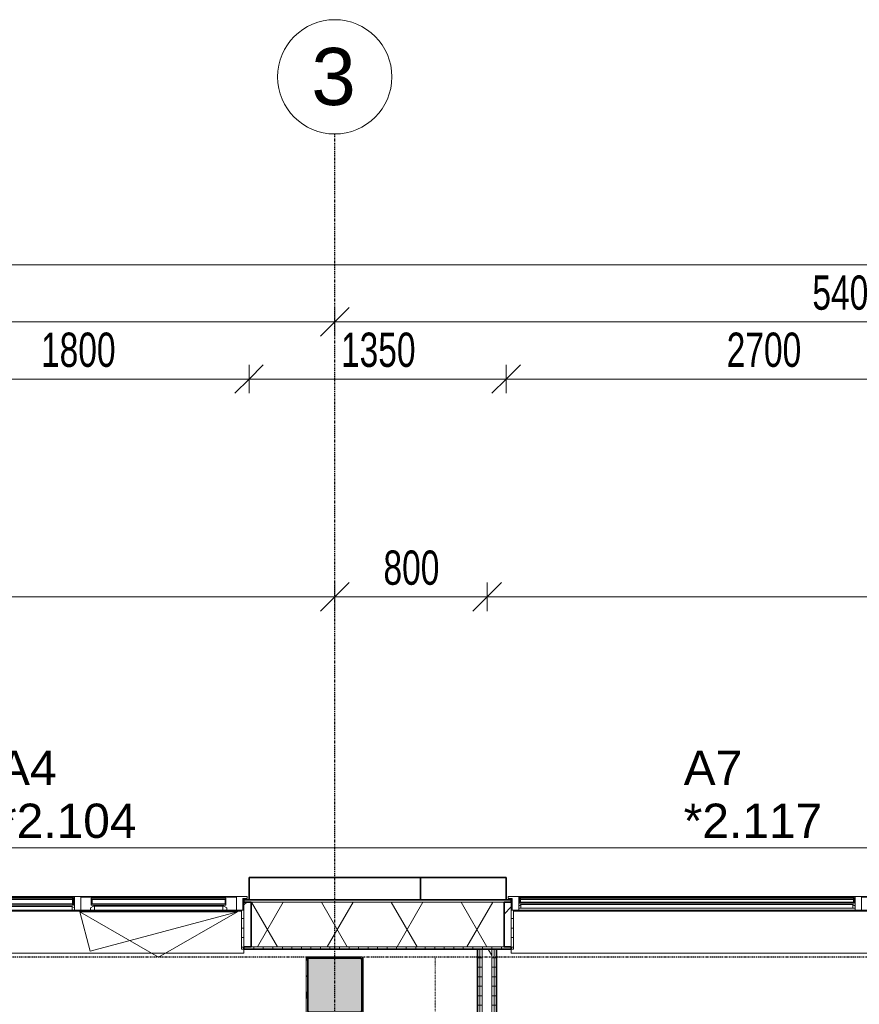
# Model space of a CAD drawing. Header units: millimetres. Extents: x -80560 to 110805, y -11020 to 52719.
# Tile 135 of 182: x 49441 to 53849, y 47550 to 52719. Entities that reach past the tile are written whole.
import ezdxf

# ---------------------------------------------------------------- set-up
doc = ezdxf.new("R2010")
doc.units = ezdxf.units.MM
for name, pattern in [('CENTER2', [20, 8, -4, 4, -4]), ('DASHDOT2', [8, 4, -2, 0, -2]), ('DASHED2-1', [3, 2, -1])]:
    doc.linetypes.add(name, pattern=pattern)
for name, color, linetype, lineweight in [('A-ANNO-DIMS', 211, 'Continuous', 9), ('A-ANNO-DIMS-100', 211, 'Continuous', 9), ('A-DETL-GENF', 92, 'Continuous', 18), ('A-FLOR-OVHD', 1, 'DASHED2-1', 18), ('A-GENM', 13, 'Continuous', 18), ('A-GLAZ', 151, 'Continuous', 18), ('A-GLAZ-IDEN', 152, 'Continuous', 18), ('A-GLAZ-SILL', 1, 'Continuous', 18), ('A-WALL', 113, 'Continuous', 35), ('A-WALL-PATT', 111, 'Continuous', 35), ('I-WALL', 2, 'Continuous', 18), ('S-COLS', 52, 'Continuous', 18), ('S-GRID', 1, 'Continuous', 9), ('S-GRID-IDEN', 1, 'Continuous', 9)]:
    doc.layers.add(name, color=color, linetype=linetype, lineweight=lineweight)
doc.styles.add('Arial', font='arial.ttf', dxfattribs={"height": 180})
doc.styles.add('Arial_5', font='arial.ttf', dxfattribs={"height": 300})
doc.styles.add('Arial_6', font='arial.ttf', dxfattribs={"width": 0.7, "height": 180})
doc.dimstyles.new('n3o_1_8', dxfattribs={"dimscale": 304.8, "dimtxt": 183.646692, "dimasz": 0.492126, "dimexe": 0.246063, "dimexo": 0.0625, "dimgap": 0.032808, "dimtad": 1, "dimdec": 0, "dimdsep": 46, "dimtxsty": 'Arial_6', "dimblk1": 'OBLIQUE', "dimblk2": 'OBLIQUE', "dimsah": 1, "dimcen": 0.09, "dimdle": 0.246063, "dimazin": 0, "dimtfac": 1, "dimtdec": 4, "dimtix": 1, "dimtmove": 0, "dimatfit": 3, "dimfxl": 0.246063, "dimfxlon": 1, "dimtvp": 1, "dimtolj": 1, "dimtzin": 0, "dimarcsym": 2})
doc.dimstyles.new('n3o_1_8_4', dxfattribs={"dimscale": 304.8, "dimtxt": 183.646692, "dimasz": 0.492126, "dimexe": 0.246063, "dimexo": 0.0625, "dimgap": 0.032808, "dimtad": 1, "dimdec": 0, "dimdsep": 46, "dimtxsty": 'Arial_6', "dimblk1": 'OBLIQUE', "dimblk2": 'OBLIQUE', "dimsah": 1, "dimcen": 0.09, "dimdle": 0.246063, "dimazin": 0, "dimtfac": 1, "dimtdec": 4, "dimtix": 1, "dimtmove": 0, "dimatfit": 3, "dimfxl": 0.246063, "dimfxlon": 1, "dimtvp": 1, "dimtolj": 1, "dimtzin": 0, "dimarcsym": 2})
pattern_1 = [(3e-13, (51844.82, 43744.75), (-2e-13, 50), [])]
pattern_2 = [(60, (24894.82, 0), (-274.963, 158.75), []), (120, (24894.82, 0), (-274.963, -158.75), [])]
pattern_3 = [(45, (0, 0), (-141.42136, 141.42136), [])]
pattern_4 = [(0, (0, 0), (0, 50), [])]

# ---------------------------------------------------------------- blocks, each defined once
blk = doc.blocks.new('NLRS_28_SCO_UN_staalkolom koker betongevuld_gen_CGA - kolom A-1198619-DO_02 tweede verdieping')
at = {"layer": 'S-COLS', "lineweight": 5}
h = blk.add_hatch(dxfattribs=at)
h.set_pattern_fill('FP_144', color=256, style=0, pattern_type=2)
h.set_pattern_definition([(45, (-26200, -47650), (-99.99975, 99.99975), []), (45, (-26115, -47650), (-99.99975, 99.99975), []), (45, (-26110, -47650), (-99.99975, 99.99975), []), (45, (-26105, -47650), (-99.99975, 99.99975), []), (45, (-26100, -47650), (-99.99975, 99.99975), []), (45, (-26095, -47650), (-99.99975, 99.99975), []), (45, (-26090, -47650), (-99.99975, 99.99975), []), (45, (-26085, -47650), (-99.99975, 99.99975), [])])
h.paths.add_polyline_path([(-138, -150), (138, -150), (146.5, -146.5), (150, -138), (150, 138), (146.5, 146.5), (138, 150), (-138, 150), (-146.5, 146.5), (-150, 138), (-150, -138), (-146.5, -146.5)], flags=0)
h.paths.add_polyline_path([(-134, -142), (-139.7, -139.7), (-142, -134), (-142, 134), (-139.7, 139.7), (-134, 142), (134, 142), (139.7, 139.7), (142, 134), (142, -134), (139.7, -139.7), (134, -142)], flags=0)
at = {"layer": 'S-COLS', "lineweight": 9}
blk.add_hatch(color=256, dxfattribs=at).paths.add_polyline_path([(134, -142), (139.7, -139.7), (142, -134), (142, 134), (139.7, 139.7), (134, 142), (-134, 142), (-139.7, 139.7), (-142, 134), (-142, -134), (-139.7, -139.7), (-134, -142)], flags=0)
at = {"layer": 'S-COLS'}
for p, q in [((-150, 138), (-150, -138)), ((-142, -134), (-142, 134)), ((138, 150), (-138, 150)), ((-134, 142), (134, 142)), ((142, 134), (142, -134)), ((150, -138), (150, 138)), ((-138, -150), (138, -150)), ((134, -142), (-134, -142))]:
    blk.add_line(p, q, dxfattribs=at)
at = {"layer": 'S-COLS', "lineweight": 35}
for p, q in [((-142, 134), (-142, -134)), ((134, 142), (-134, 142)), ((142, -134), (142, 134)), ((-134, -142), (134, -142))]:
    blk.add_line(p, q, dxfattribs=at)
at = {"layer": 'S-COLS'}
for centre, radius, start, end in [((-138, 138), 12, 90, 180), ((-134, 134), 8, 90, 180), ((134, 134), 8, 0, 90), ((138, 138), 12, 0, 90), ((-138, -138), 12, 180, 270), ((-134, -134), 8, 180, 270), ((134, -134), 8, 270, 0), ((138, -138), 12, 270, 360)]:
    blk.add_arc(centre, radius, start, end, dxfattribs=at)
at = {"layer": 'S-COLS', "lineweight": 35}
for centre, start, end in [((-134, 134), 90, 180), ((134, 134), 360, 90), ((-134, -134), 180, 270), ((134, -134), 270, 360)]:
    blk.add_arc(centre, 8, start, end, dxfattribs=at)
blk = doc.blocks.new('19112_SW_LeonardoCollege_R2020_rvt-1-DO_02 tweede verdieping')
at = {"color": 9, "lineweight": 9}
blk.add_blockref('NLRS_28_SCO_UN_staalkolom koker betongevuld_gen_CGA - kolom A-1198619-DO_02 tweede verdieping', (26200, 47650), dxfattribs=at)
blk = doc.blocks.new('Basic Wall _ 41_WA_n3o_cladding_vertikaal_random_100mm_oorspronkelijk - ___-31301030-DO_02 tweede verdieping')
at = {"layer": 'A-WALL', "lineweight": 18}
for p, q in [((10629, 48371), (59321, 48371)), ((25750, 48101), (25718, 48101)), ((25723, 48099), (25718, 48099)), ((27132, 48101), (27100, 48101)), ((27132, 48099), (27127, 48099))]:
    blk.add_line(p, q, dxfattribs=at)
blk = doc.blocks.new('NLRS_41_GM_WPB_spouwlat-SH_generiek_ISR - 235x38-V89-DO_02 tweede verdieping')
at = {"layer": 'A-GENM'}
h = blk.add_hatch(dxfattribs=at)
h.set_pattern_fill('FP_70', color=256, style=0, pattern_type=2)
h.set_pattern_definition(pattern_3)
h.paths.add_polyline_path([(25761, 47852), (25761, 48087), (25723, 48087), (25723, 47852)], flags=0)
for p, q in [((25761, 48087), (25723, 48087)), ((25723, 48087), (25723, 47852)), ((25761, 47852), (25761, 48087)), ((25723, 47852), (25761, 47852))]:
    blk.add_line(p, q, dxfattribs=at)
blk = doc.blocks.new('41_dagkanten_SH_generiek_ISR - 12x204_5-V90-DO_02 tweede verdieping')
at = {"layer": 'A-GENM'}
h = blk.add_hatch(dxfattribs=at)
h.set_pattern_fill('FP_69', color=256, style=0, pattern_type=2)
h.set_pattern_definition(pattern_4)
h.paths.add_polyline_path([(25711, 47839.5), (25723, 47839.5), (25723, 48044), (25711, 48044), (25711, 47914.3)], flags=0)
for p, q in [((25711, 48044), (25711, 47839.5)), ((25723, 48044), (25718, 48044)), ((25723, 47839.5), (25723, 48044)), ((25711, 47839.5), (25723, 47839.5))]:
    blk.add_line(p, q, dxfattribs=at)
blk = doc.blocks.new('NLRS_41_GM_WPB_spouwlat-SH_generiek_ISR - 235x38-V92-DO_02 tweede verdieping')
at = {"layer": 'A-GENM'}
h = blk.add_hatch(dxfattribs=at)
h.set_pattern_fill('FP_70', color=256, style=0, pattern_type=2)
h.set_pattern_definition(pattern_3)
h.paths.add_polyline_path([(27127, 47852), (27127, 48087), (27089, 48087), (27089, 47852)], flags=0)
for p, q in [((27127, 48087), (27089, 48087)), ((27089, 48087), (27089, 47852)), ((27127, 47852), (27127, 48087)), ((27089, 47852), (27127, 47852))]:
    blk.add_line(p, q, dxfattribs=at)
blk = doc.blocks.new('41_dagkanten_SH_generiek_ISR - 12x204_5-V95-DO_02 tweede verdieping')
at = {"layer": 'A-GENM'}
h = blk.add_hatch(dxfattribs=at)
h.set_pattern_fill('FP_71', color=256, style=0, pattern_type=2)
h.set_pattern_definition(pattern_4)
h.paths.add_polyline_path([(27127, 47839.5), (27139, 47839.5), (27139, 48044), (27127, 48044), (27127, 47914.3)], flags=0)
for p, q in [((27132, 48044), (27127, 48044)), ((27127, 48044), (27127, 47839.5)), ((27139, 47839.5), (27139, 48044)), ((27127, 47839.5), (27139, 47839.5))]:
    blk.add_line(p, q, dxfattribs=at)
blk = doc.blocks.new('merk 1800 draaikiep - std-V123-DO_02 tweede verdieping')
at = {"layer": 'A-GLAZ'}
for p, q in [((-812, 0), (-890, 0)), ((-890, 0), (-890, -10)), ((-812, -4), (-812, 0)), ((-39, 0), (-39, -4)), ((39, 0), (-39, 0)), ((39, -4), (39, 0)), ((890, 0), (812, 0)), ((812, 0), (812, -4)), ((890, -10), (890, 0)), ((-890, -10), (-868, -10)), ((-868, -10), (-868, -72)), ((-834, -72), (-834, -4)), ((-834, -4), (-812, -4)), ((-39, -4), (-17, -4)), ((-17, -4), (-17, -72)), ((17, -72), (17, -4)), ((17, -4), (39, -4)), ((812, -4), (834, -4)), ((834, -4), (834, -72)), ((868, -72), (868, -10)), ((868, -10), (890, -10)), ((-868, -72), (-834, -72)), ((-17, -72), (17, -72)), ((834, -72), (868, -72))]:
    blk.add_line(p, q, dxfattribs=at)
at = {"layer": 'A-GLAZ-SILL'}
for p, q in [((-39, 0), (-812, 0)), ((812, 0), (39, 0)), ((-39, -4), (-812, -4)), ((812, -4), (39, -4)), ((66.9, -72), (17, -72)), ((834, -72), (784, -72))]:
    blk.add_line(p, q, dxfattribs=at)
blk = doc.blocks.new('merk 2700 draaikiep - std-31324494-DO_02 tweede verdieping')
at = {"layer": 'A-GLAZ'}
for p, q in [((-1262, 0), (-1340, 0)), ((-1340, 0), (-1340, -10)), ((-1262, -4), (-1262, 0)), ((460, 0), (460, -4)), ((538, 0), (460, 0)), ((538, -4), (538, 0)), ((1340, 0), (1262, 0)), ((1262, 0), (1262, -4)), ((1340, -10), (1340, 0)), ((-1340, -10), (-1318, -10)), ((-1318, -10), (-1318, -72)), ((-1284, -72), (-1284, -4)), ((-1284, -4), (-1262, -4)), ((460, -4), (482, -4)), ((482, -4), (482, -72)), ((516, -72), (516, -4)), ((516, -4), (538, -4)), ((1262, -4), (1284, -4)), ((1284, -4), (1284, -72)), ((1318, -72), (1318, -10)), ((1318, -10), (1340, -10)), ((-1318, -72), (-1284, -72)), ((482, -72), (516, -72)), ((1284, -72), (1318, -72))]:
    blk.add_line(p, q, dxfattribs=at)
at = {"layer": 'A-GLAZ-SILL'}
for p, q in [((460, 0), (-1262, 0)), ((1262, 0), (538, 0)), ((460, -4), (-1262, -4)), ((1262, -4), (538, -4)), ((482, -72), (-1284, -72)), ((1284, -72), (516, -72))]:
    blk.add_line(p, q, dxfattribs=at)
blk = doc.blocks.new('30_n3o_RT72_glas met glaslat - Type 1-33586336-DO_02 tweede verdieping')
at = {"layer": 'A-GENM'}
for points in [[(403.5, -11), (403.5, -5), (-403.5, -5), (-403.5, -11), (213.2, -11)], [(403.5, -41), (403.5, -35), (-403.5, -35), (-403.5, -41), (213.2, -41)]]:
    blk.add_hatch(color=256, dxfattribs=at).paths.add_polyline_path(points, flags=0)
for p, q in [((403.5, -5), (-403.5, -5)), ((-403.5, -5), (-403.5, -11)), ((-399.5, -5), (-403.5, -5)), ((-403.5, -5), (-403.5, -41)), ((-403.5, -11), (403.5, -11)), ((403.5, -35), (-403.5, -35)), ((-403.5, -35), (-403.5, -41)), ((-403.5, -41), (403.5, -41)), ((-403.5, -41), (-399.5, -41)), ((-399.5, -41), (-399.5, -5)), ((403.5, -5), (399.5, -5)), ((399.5, -5), (399.5, -41)), ((399.5, -41), (403.5, -41)), ((403.5, -11), (403.5, -5)), ((403.5, -41), (403.5, -5)), ((403.5, -41), (403.5, -35))]:
    blk.add_line(p, q, dxfattribs=at)
blk = doc.blocks.new('31_n3o_RT72_raam binnensponning_771017_v3 - Type 1-33586340-DO_02 tweede verdieping')
at = {"layer": 'A-GENM'}
for p, q in [((-396.5, -72), (-414.5, -72)), ((-414.5, -72), (-414.5, -76)), ((-414.5, -76), (-396.53, -76)), ((-396.53, -76), (-396.5, -72)), ((-396.5, -72), (-396.53, -76)), ((-396.53, -76), (396.53, -76)), ((396.5, -72), (-396.5, -72)), ((396.53, -76), (396.5, -72)), ((414.5, -72), (396.5, -72)), ((396.5, -72), (396.53, -76)), ((396.53, -76), (414.5, -76)), ((414.5, -76), (414.5, -72))]:
    blk.add_line(p, q, dxfattribs=at)
blk = doc.blocks.new('Mobility Plan Swing v2 - Mobility Plan Swing v2-33586349-DO_02 tweede verdieping')
at = {"layer": 'A-GENM'}
for p, q in [((-414.5, 0), (0, 239.3)), ((-414.5, 0), (359, 207.2)), ((0, 239.3), (414.5, 0)), ((414.5, 0), (359, 207.2))]:
    blk.add_line(p, q, dxfattribs=at)
blk = doc.blocks.new('DPWP_30_n3o_RT72_glas met glaslat Frame1 - Type 1-33586339-DO_02 tweede verdieping')
at = {"layer": 'A-GENM'}
for p, q in [((-396.5, -7.8), (-408.5, -15)), ((-408.5, -27), (-396.5, -27)), ((396.5, -7.8), (-396.5, -7.8)), ((-396.5, -7.8), (-396.5, -27)), ((-396.5, -27), (-396.5, -7.8)), ((-396.5, -27), (396.5, -27)), ((396.5, -27), (396.5, -7.8)), ((408.5, -15), (396.5, -7.8)), ((396.5, -7.8), (396.5, -27)), ((396.5, -27), (408.5, -27))]:
    blk.add_line(p, q, dxfattribs=at)
blk = doc.blocks.new('30_n3o_RT72_glas met glaslat - Type 1-33586345-DO_02 tweede verdieping')
at = {"layer": 'A-GENM'}
for points in [[(-50.4, -11), (353.5, -11), (353.5, -5), (-353.5, -5), (-353.5, -11), (-344.1, -11)], [(-50.4, -41), (353.5, -41), (353.5, -35), (-353.5, -35), (-353.5, -41), (-344.1, -41)]]:
    blk.add_hatch(color=256, dxfattribs=at).paths.add_polyline_path(points, flags=0)
for p, q in [((-0.5, 0), (0.5, 0)), ((-353.5, -11), (-353.5, -5)), ((-353.5, -5), (353.5, -5)), ((353.5, -11), (-353.5, -11)), ((-353.5, -35), (-353.5, -11)), ((-353.5, -41), (-353.5, -35)), ((-353.5, -35), (353.5, -35)), ((353.5, -41), (-353.5, -41)), ((-349.5, -11), (-349.5, -35)), ((349.5, -35), (349.5, -11)), ((353.5, -11), (353.5, -5)), ((353.5, -11), (353.5, -35)), ((353.5, -41), (353.5, -35))]:
    blk.add_line(p, q, dxfattribs=at)
blk = doc.blocks.new('DPWP_30_n3o_RT72_glas met glaslat Frame1 - Type 1-33586348-DO_02 tweede verdieping')
at = {"layer": 'A-GENM'}
for p, q in [((-358.5, -15), (-341.817, -5)), ((-358.5, -27), (-358.5, -15)), ((-336.5, -27), (-358.5, -27)), ((-341.817, -5), (-336.5, -5)), ((336.5, -5), (-336.5, -5)), ((-336.5, -5), (-336.5, -27)), ((336.5, -27), (-336.5, -27)), ((336.5, -5), (341.817, -5)), ((336.5, -27), (336.5, -5)), ((358.5, -27), (336.5, -27)), ((341.817, -5), (358.5, -15)), ((358.5, -15), (358.5, -27))]:
    blk.add_line(p, q, dxfattribs=at)
blk = doc.blocks.new('30_n3o_RT62_glas met glaslat - Type 1-33663740-DO_02 tweede verdieping')
at = {"layer": 'A-GENM'}
for points in [[(-489.1, -11), (878, -11), (878, -5), (-878, -5), (-878, -11), (-782.7, -11)], [(-489.1, -31), (878, -31), (878, -25), (-878, -25), (-878, -31), (-782.7, -31)]]:
    blk.add_hatch(color=256, dxfattribs=at).paths.add_polyline_path(points, flags=0)
for p, q in [((878, -5), (-878, -5)), ((-878, -5), (-878, -11)), ((-874, -5), (-878, -5)), ((-878, -5), (-878, -31)), ((-878, -11), (878, -11)), ((878, -25), (-878, -25)), ((-878, -25), (-878, -31)), ((-878, -31), (878, -31)), ((-878, -31), (-874, -31)), ((-874, -31), (-874, -5)), ((878, -5), (874, -5)), ((874, -5), (874, -31)), ((874, -31), (878, -31)), ((878, -11), (878, -5)), ((878, -31), (878, -5)), ((878, -31), (878, -25))]:
    blk.add_line(p, q, dxfattribs=at)
blk = doc.blocks.new('DPWP_30_n3o_RT62_glas met glaslat Frame1 - Type 1-33663743-DO_02 tweede verdieping')
at = {"layer": 'A-GENM'}
for p, q in [((-871, -7.8), (-883, -15)), ((-883, -27), (-871, -27)), ((-871, -27), (-871, -7.8)), ((871, -7.8), (-871, -7.8)), ((-871, -7.8), (-871, -27)), ((-871, -27), (871, -27)), ((871, -27), (871, -7.8)), ((883, -15), (871, -7.8)), ((871, -7.8), (871, -27)), ((871, -27), (883, -27))]:
    blk.add_line(p, q, dxfattribs=at)
blk = doc.blocks.new('NLRS_42_GM_ISR_vensterbank_kunststeen-SH_generiek_ISR - 220x20-33891681-DO_02 tweede verdieping')
at = {"layer": 'A-GENM'}
for p, q in [((-1311, 0), (1311, 0)), ((-1323, -220), (-1323, -199.5)), ((1323, -199.5), (1323, -220)), ((1323, -220), (-1323, -220))]:
    blk.add_line(p, q, dxfattribs=at)
blk = doc.blocks.new('NLRS_42_GM_ISR_vensterbank_kunststeen-SH_generiek_ISR - 220x20-V480-DO_02 tweede verdieping')
at = {"layer": 'A-GENM'}
for p, q in [((-861, 0), (11, 0)), ((840, 0), (861, 0)), ((-873, -220), (-873, -199.5)), ((873, -199.5), (873, -220)), ((873, -220), (-873, -220))]:
    blk.add_line(p, q, dxfattribs=at)
blk = doc.blocks.new('01_n3o_symbool_lijn_met_tekst - brandwerend_B60-31157474-DO_02 tweede verdieping')
at = {"layer": 'A-DETL-GENF', "color": 3, "linetype": 'DASHDOT2'}
blk.add_line((0, 0), (8362.5, 0), dxfattribs=at)
blk = doc.blocks.new('Grid - r_3_0mm-316018-DO_02 tweede verdieping')
at = {"layer": 'S-GRID-IDEN'}
blk.add_circle((0, 0), 3, dxfattribs=at)
blk = doc.blocks.new('DIMBLOCK40-DO_02 tweede verdieping')
at = {"layer": 'A-ANNO-DIMS-100'}
for p, q in [((48844.8, 50832.7), (48919.8, 50907.7)), ((48844.8, 50757.7), (48844.8, 50907.7)), ((50644.8, 50832.7), (50719.8, 50907.7)), ((50644.8, 50757.7), (50644.8, 50907.7)), ((48844.8, 50832.7), (48769.8, 50757.7)), ((48844.8, 50832.7), (50644.8, 50832.7)), ((48844.8, 50832.7), (48844.8, 50757.7)), ((50644.8, 50832.7), (50569.8, 50757.7)), ((50644.8, 50832.7), (50644.8, 50757.7))]:
    blk.add_line(p, q, dxfattribs=at)
at = {"layer": 'A-ANNO-DIMS-100', "color": 0, "insert": (49552.7, 51076.4), "char_height": 180, "width": 461.094, "attachment_point": 1, "line_spacing_factor": 0.941778, "style": 'Arial_6'}
blk.add_mtext('1800', dxfattribs=at)
blk = doc.blocks.new('_Oblique')
at = {"color": 0, "linetype": 'ByBlock', "lineweight": -2}
blk.add_line((-0.5, -0.5), (0.5, 0.5), dxfattribs=at)
blk = doc.blocks.new('DIMBLOCK41-DO_02 tweede verdieping')
at = {"layer": 'A-ANNO-DIMS-100'}
for p, q in [((50644.8, 50832.7), (50719.8, 50907.7)), ((50644.8, 50757.7), (50644.8, 50907.7)), ((51994.8, 50832.7), (52069.8, 50907.7)), ((51994.8, 50757.7), (51994.8, 50907.7)), ((50644.8, 50832.7), (50569.8, 50757.7)), ((50644.8, 50832.7), (51994.8, 50832.7)), ((50644.8, 50832.7), (50644.8, 50757.7)), ((51994.8, 50832.7), (51919.8, 50757.7)), ((51994.8, 50832.7), (51994.8, 50757.7))]:
    blk.add_line(p, q, dxfattribs=at)
at = {"layer": 'A-ANNO-DIMS-100', "color": 0, "insert": (51127.7, 51076.4), "char_height": 180, "width": 461.094, "attachment_point": 1, "line_spacing_factor": 0.941778, "style": 'Arial_6'}
blk.add_mtext('1350', dxfattribs=at)
blk = doc.blocks.new('DIMBLOCK42-DO_02 tweede verdieping')
at = {"layer": 'A-ANNO-DIMS-100'}
for p, q in [((51994.8, 50832.7), (52069.8, 50907.7)), ((51994.8, 50757.7), (51994.8, 50907.7)), ((54694.8, 50832.7), (54769.8, 50907.7)), ((54694.8, 50757.7), (54694.8, 50907.7)), ((51994.8, 50832.7), (51919.8, 50757.7)), ((51994.8, 50832.7), (54694.8, 50832.7)), ((51994.8, 50832.7), (51994.8, 50757.7)), ((54694.8, 50832.7), (54619.8, 50757.7)), ((54694.8, 50832.7), (54694.8, 50757.7))]:
    blk.add_line(p, q, dxfattribs=at)
at = {"layer": 'A-ANNO-DIMS-100', "color": 0, "insert": (53152.7, 51076.4), "char_height": 180, "width": 461.094, "attachment_point": 1, "line_spacing_factor": 0.941778, "style": 'Arial_6'}
blk.add_mtext('2700', dxfattribs=at)
blk = doc.blocks.new('DIMBLOCK139-DO_02 tweede verdieping')
at = {"layer": 'A-ANNO-DIMS-100'}
for p, q in [((45694.8, 51132.7), (45769.8, 51207.7)), ((45694.8, 51207.7), (45694.8, 51057.7)), ((45694.8, 51132.7), (45694.8, 51207.7)), ((51094.8, 51132.7), (51169.8, 51207.7)), ((51094.8, 51207.7), (51094.8, 51057.7)), ((51094.8, 51132.7), (51094.8, 51207.7)), ((45694.8, 51132.7), (45619.8, 51057.7)), ((45694.8, 51132.7), (51094.8, 51132.7)), ((51094.8, 51132.7), (51019.8, 51057.7))]:
    blk.add_line(p, q, dxfattribs=at)
at = {"layer": 'A-ANNO-DIMS-100', "color": 0, "insert": (48202.7, 51376.4), "char_height": 180, "width": 461.094, "attachment_point": 1, "line_spacing_factor": 0.941778, "style": 'Arial_6'}
blk.add_mtext('5400', dxfattribs=at)
blk = doc.blocks.new('DIMBLOCK140-DO_02 tweede verdieping')
at = {"layer": 'A-ANNO-DIMS-100'}
for p, q in [((51094.8, 51132.7), (51169.8, 51207.7)), ((51094.8, 51207.7), (51094.8, 51057.7)), ((51094.8, 51132.7), (51094.8, 51207.7)), ((56494.8, 51132.7), (56569.8, 51207.7)), ((56494.8, 51207.7), (56494.8, 51057.7)), ((56494.8, 51132.7), (56494.8, 51207.7)), ((51094.8, 51132.7), (51019.8, 51057.7)), ((51094.8, 51132.7), (56494.8, 51132.7)), ((56494.8, 51132.7), (56419.8, 51057.7))]:
    blk.add_line(p, q, dxfattribs=at)
at = {"layer": 'A-ANNO-DIMS-100', "color": 0, "insert": (53602.7, 51376.4), "char_height": 180, "width": 461.094, "attachment_point": 1, "line_spacing_factor": 0.941778, "style": 'Arial_6'}
blk.add_mtext('5400', dxfattribs=at)
blk = doc.blocks.new('DIMBLOCK175-DO_02 tweede verdieping')
at = {"layer": 'A-ANNO-DIMS-100'}
for p, q in [((35523.8, 51432.7), (35598.8, 51507.7)), ((35523.8, 51357.7), (35523.8, 51507.7)), ((84215.8, 51432.7), (84290.8, 51507.7)), ((84215.8, 51357.7), (84215.8, 51507.7)), ((35448.8, 51432.7), (84290.8, 51432.7)), ((35523.8, 51432.7), (35448.8, 51357.7)), ((35523.8, 51432.7), (35523.8, 51357.7)), ((84215.8, 51432.7), (84140.8, 51357.7)), ((84215.8, 51432.7), (84215.8, 51357.7))]:
    blk.add_line(p, q, dxfattribs=at)
at = {"layer": 'A-ANNO-DIMS-100', "color": 0, "insert": (59629.7, 51676.4), "char_height": 180, "width": 576.368, "attachment_point": 1, "line_spacing_factor": 0.941778, "style": 'Arial_6'}
blk.add_mtext('48692', dxfattribs=at)
blk = doc.blocks.new('DIMBLOCK642-DO_02 tweede verdieping')
at = {"layer": 'A-ANNO-DIMS-100'}
for p, q in [((45694.8, 49688.8), (45769.8, 49763.8)), ((45694.8, 49763.8), (45694.8, 49613.8)), ((45694.8, 49688.8), (45694.8, 49763.8)), ((51094.8, 49688.8), (51169.8, 49763.8)), ((51094.8, 49763.8), (51094.8, 49613.8)), ((51094.8, 49688.8), (51094.8, 49763.8)), ((45694.8, 49688.8), (45619.8, 49613.8)), ((45694.8, 49688.8), (51094.8, 49688.8)), ((51094.8, 49688.8), (51019.8, 49613.8))]:
    blk.add_line(p, q, dxfattribs=at)
at = {"layer": 'A-ANNO-DIMS-100', "color": 0, "insert": (48202.7, 49932.5), "char_height": 180, "width": 461.094, "attachment_point": 1, "line_spacing_factor": 0.941778, "style": 'Arial_6'}
blk.add_mtext('5400', dxfattribs=at)
blk = doc.blocks.new('DIMBLOCK643-DO_02 tweede verdieping')
at = {"layer": 'A-ANNO-DIMS-100'}
for p, q in [((51094.8, 49688.8), (51169.8, 49763.8)), ((51094.8, 49763.8), (51094.8, 49613.8)), ((51094.8, 49688.8), (51094.8, 49763.8)), ((51894.8, 49688.8), (51969.8, 49763.8)), ((51894.8, 49613.8), (51894.8, 49763.8)), ((51094.8, 49688.8), (51019.8, 49613.8)), ((51094.8, 49688.8), (51894.8, 49688.8)), ((51894.8, 49688.8), (51819.8, 49613.8)), ((51894.8, 49688.8), (51894.8, 49613.8))]:
    blk.add_line(p, q, dxfattribs=at)
at = {"layer": 'A-ANNO-DIMS-100', "color": 0, "insert": (51350.7, 49932.5), "char_height": 180, "width": 345.821, "attachment_point": 1, "line_spacing_factor": 0.941778, "style": 'Arial_6'}
blk.add_mtext('800', dxfattribs=at)
blk = doc.blocks.new('DIMBLOCK644-DO_02 tweede verdieping')
at = {"layer": 'A-ANNO-DIMS-100'}
for p, q in [((51894.8, 49688.8), (51969.8, 49763.8)), ((51894.8, 49613.8), (51894.8, 49763.8)), ((56494.8, 49688.8), (56569.8, 49763.8)), ((56494.8, 49763.8), (56494.8, 49613.8)), ((56494.8, 49688.8), (56494.8, 49763.8)), ((51894.8, 49688.8), (51819.8, 49613.8)), ((51894.8, 49688.8), (56494.8, 49688.8)), ((51894.8, 49688.8), (51894.8, 49613.8)), ((56494.8, 49688.8), (56419.8, 49613.8))]:
    blk.add_line(p, q, dxfattribs=at)
at = {"layer": 'A-ANNO-DIMS-100', "color": 0, "insert": (54002.7, 49932.5), "char_height": 180, "width": 461.094, "attachment_point": 1, "line_spacing_factor": 0.941778, "style": 'Arial_6'}
blk.add_mtext('4600', dxfattribs=at)

msp = doc.modelspace()

# ---------------------------------------------------------------- hatches: boundary and pattern name
at = {"layer": 'A-WALL-PATT', "lineweight": 18}
h = msp.add_hatch(dxfattribs=at)
h.set_pattern_fill('FP_66', color=256, style=0, pattern_type=2)
h.set_pattern_definition([(180, (59869.82, 48099), (1e-13, -50), [])])
h.paths.add_polyline_path([(83943.8, 48087), (83943.8, 48099), (83017.8, 48099), (83017.8, 48087), (83931.8, 48087)], flags=0)
h.paths.add_polyline_path([(80805.8, 48087), (82171.8, 48087), (82171.8, 48099), (80767.8, 48099), (80767.8, 48087)], flags=0)
h.paths.add_polyline_path([(79021.8, 48087), (79021.8, 48099), (77167.8, 48099), (77167.8, 48087), (78983.8, 48087)], flags=0)
h.paths.add_polyline_path([(74186.5, 48087), (76321.8, 48087), (76321.8, 48099), (74017.8, 48099), (74017.8, 48087), (74055.8, 48087)], flags=0)
h.paths.add_polyline_path([(73171.8, 48087), (73171.8, 48099), (72217.8, 48099), (72217.8, 48087), (73133.8, 48087)], flags=0)
h.paths.add_polyline_path([(66405.8, 48087), (67771.8, 48087), (67771.8, 48099), (66367.8, 48099), (66367.8, 48087)], flags=0)
h.paths.add_polyline_path([(64155.8, 48087), (64621.8, 48087), (64621.8, 48099), (64117.8, 48099), (64117.8, 48087)], flags=0)
h.paths.add_polyline_path([(59105.8, 48087), (59521.8, 48087), (59521.8, 48099), (59067.8, 48099), (59067.8, 48087)], flags=0)
h.paths.add_polyline_path([(60405.8, 48087), (62371.8, 48087), (62371.8, 48099), (60367.8, 48099), (60367.8, 48087), (60383.9, 48087)], flags=0)
h.paths.add_polyline_path([(55978.8, 48087), (58221.8, 48087), (58221.8, 48099), (54667.8, 48099), (54667.8, 48087), (54804.1, 48087)], flags=0)
h.paths.add_polyline_path([(50655.8, 48087), (52021.8, 48087), (52021.8, 48099), (50617.8, 48099), (50617.8, 48087)], flags=0)
h.paths.add_polyline_path([(47955.8, 48087), (48871.8, 48087), (48871.8, 48099), (47917.8, 48099), (47917.8, 48087)], flags=0)
h.paths.add_polyline_path([(45255.8, 48087), (46171.8, 48087), (46171.8, 48099), (45217.8, 48099), (45217.8, 48087)], flags=0)
h.paths.add_polyline_path([(43057.3, 48087), (44371.8, 48087), (44371.8, 48099), (42967.8, 48099), (42967.8, 48087), (43005.8, 48087)], flags=0)
h.paths.add_polyline_path([(41221.8, 48087), (41221.8, 48099), (38017.8, 48099), (38017.8, 48087), (41183.8, 48087)], flags=0)
h.paths.add_polyline_path([(35807.8, 48087), (37171.8, 48087), (37171.8, 48099), (35795.8, 48099), (35795.8, 48087)], flags=0)
h = msp.add_hatch(dxfattribs=at)
h.set_pattern_fill('FP_2', color=256, style=0, pattern_type=2)
h.set_pattern_definition(pattern_2)
h.paths.add_polyline_path([(83877.6, 47852), (83931.8, 47852), (83931.8, 48087), (83055.8, 48087), (83055.8, 47852), (83696.8, 47852)], flags=0)
h.paths.add_polyline_path([(82133.8, 47852), (82133.8, 48087), (80805.8, 48087), (80805.8, 47852), (81821.9, 47852)], flags=0)
h.paths.add_polyline_path([(77710.5, 47852), (78983.8, 47852), (78983.8, 48087), (77205.8, 48087), (77205.8, 47852)], flags=0)
h.paths.add_polyline_path([(76283.8, 47852), (76283.8, 48087), (74055.8, 48087), (74055.8, 47852), (75948.5, 47852)], flags=0)
h.paths.add_polyline_path([(73133.8, 47852), (73133.8, 48087), (72255.8, 48087), (72255.8, 47852), (73011.8, 47852)], flags=0)
h.paths.add_polyline_path([(67733.8, 47852), (67733.8, 48087), (66405.8, 48087), (66405.8, 47852), (67725.7, 47852)], flags=0)
h.paths.add_polyline_path([(64201.6, 47852), (64583.8, 47852), (64583.8, 48087), (64155.8, 48087), (64155.8, 47852)], flags=0)
h.paths.add_polyline_path([(59483.8, 47852), (59483.8, 48087), (59105.8, 48087), (59105.8, 47852), (59209.2, 47852)], flags=0)
h.paths.add_polyline_path([(58183.8, 47852), (58183.8, 48087), (54705.8, 48087), (54705.8, 47852), (57740.8, 47852)], flags=0)
h.paths.add_polyline_path([(60405.8, 47852), (62333.8, 47852), (62333.8, 48087), (60405.8, 48087), (60405.8, 47914.3)], flags=0)
h.paths.add_polyline_path([(51867.4, 47852), (51983.8, 47852), (51983.8, 48087), (50655.8, 48087), (50655.8, 47852), (51280.1, 47852)], flags=0)
h.paths.add_polyline_path([(48343.3, 47852), (48833.8, 47852), (48833.8, 48087), (47955.8, 48087), (47955.8, 47852)], flags=0)
h.paths.add_polyline_path([(44333.8, 47852), (44333.8, 48087), (43005.8, 48087), (43005.8, 47852), (44231.9, 47852)], flags=0)
h.paths.add_polyline_path([(46133.8, 47852), (46133.8, 48087), (45255.8, 48087), (45255.8, 47852), (45994, 47852)], flags=0)
h.paths.add_polyline_path([(35807.8, 47852), (37133.8, 47852), (37133.8, 48087), (35807.8, 48087)], flags=0)
h.paths.add_polyline_path([(41183.8, 47852), (41183.8, 48087), (38055.8, 48087), (38055.8, 47852), (40707.9, 47852)], flags=0)
h = msp.add_hatch(dxfattribs=at)
h.set_pattern_fill('FP_67', color=256, angle=-270, style=0, pattern_type=2)
h.set_pattern_definition([(270, (59869.82, 48099), (50, 2e-13), [])])
h.paths.add_polyline_path([(83684.3, 47839.5), (83696.8, 47839.5), (83696.8, 47852), (83017.8, 47852), (83017.8, 47839.5), (83584, 47839.5)], flags=0)
h.paths.add_polyline_path([(82171.8, 47839.5), (82171.8, 47852), (80767.8, 47852), (80767.8, 47839.5), (81821.9, 47839.5)], flags=0)
h.paths.add_polyline_path([(78885.2, 47839.5), (79021.8, 47839.5), (79021.8, 47852), (77167.8, 47852), (77167.8, 47839.5), (78297.9, 47839.5)], flags=0)
h.paths.add_polyline_path([(76321.8, 47839.5), (76321.8, 47852), (74017.8, 47852), (74017.8, 47839.5), (75948.5, 47839.5)], flags=0)
h.paths.add_polyline_path([(73011.8, 47839.5), (73171.8, 47839.5), (73171.8, 47852), (72217.8, 47852), (72217.8, 47839.5), (72424.4, 47839.5)], flags=0)
h.paths.add_polyline_path([(67138.3, 47839.5), (67771.8, 47839.5), (67771.8, 47852), (66367.8, 47852), (66367.8, 47839.5), (66551, 47839.5)], flags=0)
h.paths.add_polyline_path([(64621.8, 47839.5), (64621.8, 47852), (64117.8, 47852), (64117.8, 47839.5), (64201.6, 47839.5)], flags=0)
h.paths.add_polyline_path([(62371.8, 47839.5), (62371.8, 47852), (60367.8, 47852), (60367.8, 47839.5), (61852.3, 47839.5)], flags=0)
h.paths.add_polyline_path([(59209.2, 47839.5), (59521.8, 47839.5), (59521.8, 47852), (59067.8, 47852), (59067.8, 47839.5)], flags=0)
h.paths.add_polyline_path([(58221.8, 47839.5), (58221.8, 47852), (54667.8, 47852), (54667.8, 47839.5), (57740.8, 47839.5)], flags=0)
h.paths.add_polyline_path([(51867.4, 47839.5), (52021.8, 47839.5), (52021.8, 47852), (50617.8, 47852), (50617.8, 47839.5), (51280.1, 47839.5)], flags=0)
h.paths.add_polyline_path([(48871.8, 47839.5), (48871.8, 47852), (47917.8, 47852), (47917.8, 47839.5), (48343.3, 47839.5)], flags=0)
h.paths.add_polyline_path([(46171.8, 47839.5), (46171.8, 47852), (45217.8, 47852), (45217.8, 47839.5), (45994, 47839.5)], flags=0)
h.paths.add_polyline_path([(44231.9, 47839.5), (44371.8, 47839.5), (44371.8, 47852), (42967.8, 47852), (42967.8, 47839.5), (43057.3, 47839.5)], flags=0)
h.paths.add_polyline_path([(41221.8, 47839.5), (41221.8, 47852), (38017.8, 47852), (38017.8, 47839.5), (40707.9, 47839.5)], flags=0)
h.paths.add_polyline_path([(36596.5, 47839.5), (37171.8, 47839.5), (37171.8, 47852), (36042.8, 47852), (36042.8, 47839.5), (36055.3, 47839.5)], flags=0)
h = msp.add_hatch(dxfattribs=at)
h.set_pattern_fill('FP_31', color=256, angle=90, style=0, pattern_type=2)
h.set_pattern_definition(pattern_1)
h.paths.add_polyline_path([(51857.3, 39650), (51857.3, 39662.5), (51844.8, 39662.5), (51844.8, 39650)], flags=0)
h.paths.add_polyline_path([(51857.3, 39737.5), (51857.3, 47839.5), (51844.8, 47839.5), (51844.8, 39737.5)], flags=0)
h = msp.add_hatch(dxfattribs=at)
h.set_pattern_fill('FP_31', color=256, angle=90, style=0, pattern_type=2)
h.set_pattern_definition(pattern_1)
h.paths.add_polyline_path([(51869.8, 39737.5), (51869.8, 47839.5), (51857.3, 47839.5), (51857.3, 39737.5)], flags=0)
h = msp.add_hatch(dxfattribs=at)
h.set_pattern_fill('FP_2', color=256, style=0, pattern_type=2)
h.set_pattern_definition(pattern_2)
h.paths.add_polyline_path([(51919.8, 39662.5), (51919.8, 47839.5), (51869.8, 47839.5), (51869.8, 39662.5)], flags=0)
h = msp.add_hatch(dxfattribs=at)
h.set_pattern_fill('FP_31', color=256, angle=90, style=0, pattern_type=2)
h.set_pattern_definition(pattern_1)
h.paths.add_polyline_path([(51932.3, 39737.5), (51932.3, 47839.5), (51919.8, 47839.5), (51919.8, 39737.5)], flags=0)
h = msp.add_hatch(dxfattribs=at)
h.set_pattern_fill('FP_31', color=256, angle=90, style=0, pattern_type=2)
h.set_pattern_definition(pattern_1)
h.paths.add_polyline_path([(51944.8, 39737.5), (51944.8, 47839.5), (51932.3, 47839.5), (51932.3, 39737.5)], flags=0)

# ---------------------------------------------------------------- linework, layer by layer
at = {"layer": 'A-FLOR-OVHD'}
msp.add_line((35523.8, 48371), (84215.8, 48371), dxfattribs=at)
at = {"layer": 'A-WALL'}
for p, q in [((51994.8, 48216), (50644.8, 48216)), ((50644.8, 48216), (50644.8, 48099)), ((51544.8, 48099), (51544.8, 48216)), ((51994.8, 48099), (51994.8, 48216)), ((52021.8, 48099), (50617.8, 48099)), ((50617.8, 48099), (50617.8, 48087)), ((50617.8, 48087), (50655.8, 48087)), ((50644.8, 48099), (51994.8, 48099)), ((50655.8, 48087), (50655.8, 47852)), ((51983.8, 47852), (51983.8, 48087)), ((51983.8, 48087), (52021.8, 48087)), ((52021.8, 48087), (52021.8, 48099)), ((50655.8, 47852), (50617.8, 47852)), ((50617.8, 47852), (50617.8, 47839.5)), ((50617.8, 47839.5), (52021.8, 47839.5)), ((52021.8, 47852), (51983.8, 47852)), ((52021.8, 47839.5), (52021.8, 47852))]:
    msp.add_line(p, q, dxfattribs=at)
at = {"layer": 'A-WALL', "lineweight": 18}
for p, q in [((50612.8, 48087), (50617.8, 48087)), ((51983.8, 48087), (50655.8, 48087)), ((52021.8, 48087), (52026.8, 48087)), ((51983.8, 47852), (50655.8, 47852)), ((51857.3, 47839.5), (51857.3, 39737.5)), ((51869.8, 47839.5), (51869.8, 39662.5)), ((51919.8, 39662.5), (51919.8, 47839.5)), ((51932.3, 47839.5), (51932.3, 39737.5))]:
    msp.add_line(p, q, dxfattribs=at)
at = {"layer": 'I-WALL', "lineweight": 35}
for p, q in [((51844.8, 47839.5), (51844.8, 39750)), ((51944.8, 39750), (51944.8, 47839.5))]:
    msp.add_line(p, q, dxfattribs=at)
at = {"layer": 'S-GRID', "linetype": 'CENTER2', "lineweight": 25}
for p, q in [((51094.8, 4383.3), (51094.8, 52119.1)), ((29945.3, 47800), (110204.9, 47800))]:
    msp.add_line(p, q, dxfattribs=at)

# ---------------------------------------------------------------- block references
at = {"color": 250, "lineweight": 5}
msp.add_blockref('19112_SW_LeonardoCollege_R2020_rvt-1-DO_02 tweede verdieping', (24894.8, 0), dxfattribs=at)
at = {"layer": 'A-DETL-GENF', "color": 3, "linetype": 'DASHDOT2', "rotation": 90}
msp.add_blockref('01_n3o_symbool_lijn_met_tekst - brandwerend_B60-31157474-DO_02 tweede verdieping', (51622.3, 39437.5), dxfattribs=at)
at = {"layer": 'A-GENM'}
for name, p in [('30_n3o_RT72_glas met glaslat - Type 1-33586336-DO_02 tweede verdieping', (49319.3, 48112)), ('30_n3o_RT72_glas met glaslat - Type 1-33586345-DO_02 tweede verdieping', (50170.3, 48112)), ('NLRS_41_GM_WPB_spouwlat-SH_generiek_ISR - 235x38-V89-DO_02 tweede verdieping', (24894.8, 0)), ('NLRS_41_GM_WPB_spouwlat-SH_generiek_ISR - 235x38-V92-DO_02 tweede verdieping', (24894.8, 0)), ('DPWP_30_n3o_RT62_glas met glaslat Frame1 - Type 1-33663743-DO_02 tweede verdieping', (52943.8, 48081)), ('30_n3o_RT62_glas met glaslat - Type 1-33663740-DO_02 tweede verdieping', (52943.8, 48112)), ('NLRS_42_GM_ISR_vensterbank_kunststeen-SH_generiek_ISR - 220x20-V480-DO_02 tweede verdieping', (49744.8, 48039)), ('DPWP_30_n3o_RT72_glas met glaslat Frame1 - Type 1-33586339-DO_02 tweede verdieping', (49319.3, 48071)), ('31_n3o_RT72_raam binnensponning_771017_v3 - Type 1-33586340-DO_02 tweede verdieping', (50170.3, 48112)), ('DPWP_30_n3o_RT72_glas met glaslat Frame1 - Type 1-33586348-DO_02 tweede verdieping', (50170.3, 48071)), ('41_dagkanten_SH_generiek_ISR - 12x204_5-V90-DO_02 tweede verdieping', (24894.8, 0)), ('41_dagkanten_SH_generiek_ISR - 12x204_5-V95-DO_02 tweede verdieping', (24894.8, 0)), ('NLRS_42_GM_ISR_vensterbank_kunststeen-SH_generiek_ISR - 220x20-33891681-DO_02 tweede verdieping', (53344.8, 48039))]:
    msp.add_blockref(name, p, dxfattribs=at)
at = {"layer": 'A-GENM', "rotation": 180}
msp.add_blockref('Mobility Plan Swing v2 - Mobility Plan Swing v2-33586349-DO_02 tweede verdieping', (50170.3, 48036), dxfattribs=at)
at = {"layer": 'A-GLAZ'}
for name, p in [('merk 1800 draaikiep - std-V123-DO_02 tweede verdieping', (49744.8, 48116)), ('merk 2700 draaikiep - std-31324494-DO_02 tweede verdieping', (53344.8, 48116))]:
    msp.add_blockref(name, p, dxfattribs=at)
at = {"layer": 'A-WALL', "lineweight": 18}
msp.add_blockref('Basic Wall _ 41_WA_n3o_cladding_vertikaal_random_100mm_oorspronkelijk - ___-31301030-DO_02 tweede verdieping', (24894.8, 0), dxfattribs=at)
at = {"layer": 'S-GRID-IDEN', "xscale": 99.99999999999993, "yscale": 99.99999999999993, "zscale": 99.99999999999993}
msp.add_blockref('Grid - r_3_0mm-316018-DO_02 tweede verdieping', (51094.8, 52419.1), dxfattribs=at)

# ---------------------------------------------------------------- texts
at = {"layer": 'A-GLAZ-IDEN', "lineweight": 9, "char_height": 180, "attachment_point": 1, "style": 'Arial'}
for s, insert, width in [('A4', (49327.1, 48881.5), 368.776), ('A7', (52927.1, 48881.5), 368.776), ('*2.104', (49327.1, 48603.6), 865.822), ('*2.117', (52927.1, 48603.6), 865.822)]:
    msp.add_mtext(s, dxfattribs=dict(at, insert=insert, width=width))
at = {"layer": 'S-GRID-IDEN', "insert": (50972.2, 52570.9), "char_height": 300, "width": 288.607, "attachment_point": 1, "style": 'Arial_5'}
msp.add_mtext('3', dxfattribs=at)

# ---------------------------------------------------------------- dimensions: what is measured, and where the dimension line sits
at = {"layer": 'A-ANNO-DIMS'}
for base, p1, p2, dimstyle, override, picture, middle in [((84215.8, 51432.7), (35523.8, 51357.7), (84215.8, 51357.7), 'n3o_1_8', {"dimpost": '<>', "dimfxl": 48692}, 'DIMBLOCK175-DO_02 tweede verdieping', (59869.8, 51534.6)), ((51094.8, 51132.7), (45694.8, 51207.7), (51094.8, 51207.7), 'n3o_1_8', {"dimpost": '<>', "dimfxl": 5400}, 'DIMBLOCK139-DO_02 tweede verdieping', (48394.8, 51234.6)), ((56494.8, 51132.7), (51094.8, 51207.7), (56494.8, 51207.7), 'n3o_1_8', {"dimpost": '<>', "dimfxl": 5400}, 'DIMBLOCK140-DO_02 tweede verdieping', (53794.8, 51234.6)), ((50644.8, 50832.7), (48844.8, 50757.7), (50644.8, 50757.7), 'n3o_1_8', {"dimpost": '<>', "dimfxl": 1800}, 'DIMBLOCK40-DO_02 tweede verdieping', (49744.8, 50934.6)), ((51994.8, 50832.7), (50644.8, 50757.7), (51994.8, 50757.7), 'n3o_1_8', {"dimpost": '<>', "dimfxl": 1350}, 'DIMBLOCK41-DO_02 tweede verdieping', (51319.8, 50934.7)), ((54694.8, 50832.7), (51994.8, 50757.7), (54694.8, 50757.7), 'n3o_1_8', {"dimpost": '<>', "dimfxl": 2700}, 'DIMBLOCK42-DO_02 tweede verdieping', (53344.8, 50934.6)), ((51094.8, 49688.8), (45694.8, 49763.8), (51094.8, 49763.8), 'n3o_1_8_4', {"dimpost": '<>', "dimfxl": 5400}, 'DIMBLOCK642-DO_02 tweede verdieping', (48394.8, 49790.7)), ((51894.8, 49688.8), (51094.8, 49763.8), (51894.8, 49613.8), 'n3o_1_8_4', {"dimpost": '<>', "dimfxl": 813.94103}, 'DIMBLOCK643-DO_02 tweede verdieping', (51494.8, 49790.7)), ((56494.8, 49688.8), (51894.8, 49613.8), (56494.8, 49763.8), 'n3o_1_8_4', {"dimpost": '<>', "dimfxl": 4602.445002}, 'DIMBLOCK644-DO_02 tweede verdieping', (54194.8, 49790.7))]:
    dim = msp.add_linear_dim(base=base, p1=p1, p2=p2, dimstyle=dimstyle, override=override, dxfattribs=at)
    dim.commit()
    dim.dimension.update_dxf_attribs({"geometry": picture, "text_midpoint": middle})

doc.saveas('drawing.dxf')
